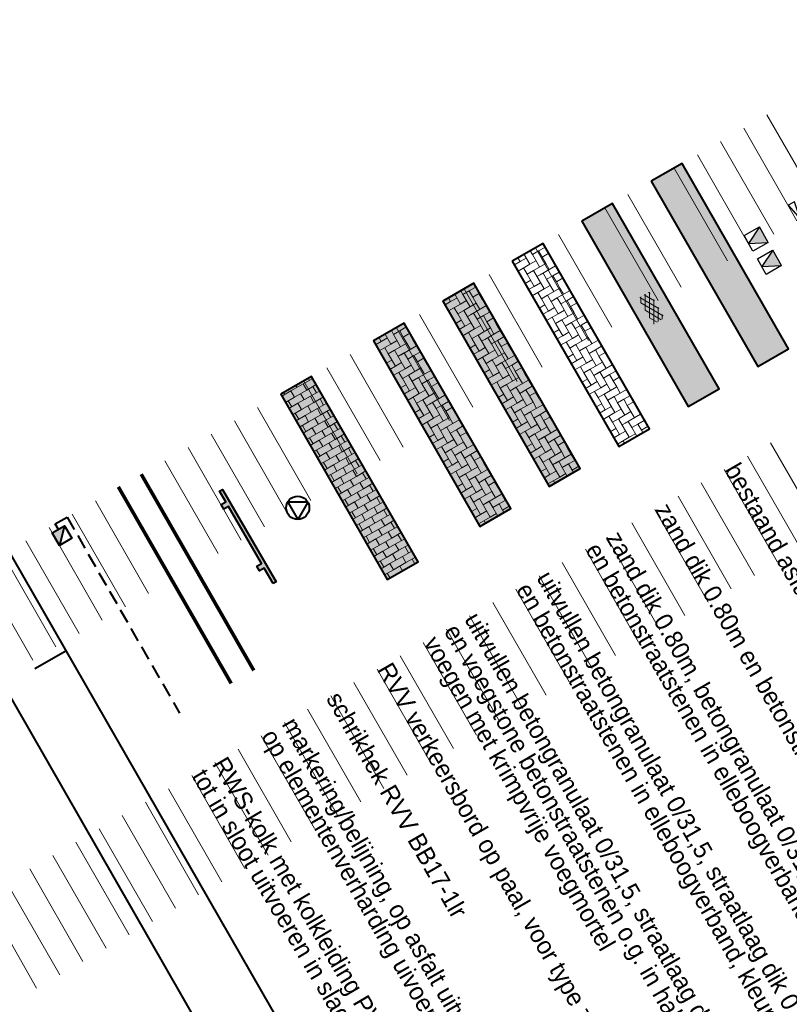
# Model space of a CAD drawing. Header units: metres. Extents: x 148742 to 148951, y 485553 to 485794.
# Tile 15 of 53: x 148764 to 148786, y 485690 to 485717. Entities that reach past the tile are written whole.
import ezdxf

# ---------------------------------------------------------------- set-up
doc = ezdxf.new("R2010")
doc.units = ezdxf.units.M
doc.header["$MEASUREMENT"] = 0
doc.linetypes.add('0.30-2.70 (0.10)', pattern=[3, 0.3, -2.7])
doc.linetypes.add('125', pattern=[0.6, 0.4, -0.2])
doc.layers.add('004 Fietspad', color=11, linetype='Continuous', lineweight=0, transparency=0.7)
for name, color, linetype, lineweight in [('BWR-alg-details verklaring', 7, 'Continuous', 30), ('BWR-alg-topografie', 7, 'Continuous', 13), ('BWR-nieuw-band-verloop eindband', 230, 'Continuous', 30), ('BWR-nieuw-belijning-030-270 streep dik 100', 51, '0.30-2.70 (0.10)', 0), ('BWR-nieuw-raster-asfaltweg 60%', 253, 'Continuous', 30), ('BWR-nieuw-raster-cel verharding_GV', 7, 'Continuous', 40), ('BWR-nieuw-riool-kolken', 7, 'Continuous', 40), ('BWR-nieuw-riool-kolkleiding pvc ø 125', 151, '125', 40), ('BWR-nieuw-straatmeubilair', 7, 'Continuous', 40), ('N-WE-VW-MARKERING_LANGS_STREEP_DOORGETROKKEN_010-G', 7, 'Continuous', 13), ('WVB-alg-onderhoek', 7, 'Continuous', 30), ('WVB-pen-dik 025', 1, 'Continuous', 30), ('WVB-pen-dik 035', 1, 'Continuous', 40), ('WVB-raster-20%', 254, 'Continuous', 30), ('WVB-raster-80%', 252, 'Continuous', 30)]:
    doc.layers.add(name, color=color, linetype=linetype, lineweight=lineweight)
doc.layers.add('BWR-alg-raster boundary', color=151, linetype='Continuous', lineweight=13, plot=False)
doc.styles.add('Style-WORKING', font='WORKING.shx')

# ---------------------------------------------------------------- blocks, each defined once
blk = doc.blocks.new('ASFALT')
at = {"layer": 'BWR-alg-topografie'}
for p, q in [((0.537, 0.737), (-0.001, 0.426)), ((1.137, 0.736), (0, 0.079)), ((1.483, -0.166), (0, 0.693)), ((1.737, 0.736), (0.177, -0.165)), ((2.083, -0.164), (0.524, 0.736)), ((2.111, 0.166), (1.124, 0.736)), ((2.112, 0.513), (1.725, 0.736)), ((0.884, -0.164), (0, 0.346)), ((0.284, -0.164), (0, 0)), ((2.113, 0.607), (0.778, -0.165)), ((2.112, 0.259), (1.377, -0.163)), ((2.113, -0.086), (1.978, -0.163))]:
    blk.add_line(p, q, dxfattribs=at)
blk = doc.blocks.new('EINDB')
at = {"layer": 'BWR-nieuw-band-verloop eindband'}
for p, q in [((0, 0.197), (1, -0.003)), ((1, 0.197), (0, -0.003)), ((0, -0.003), (0, 0.197)), ((1, -0.003), (1, 0.197))]:
    blk.add_line(p, q, dxfattribs=at)
blk = doc.blocks.new('RVVBOR')
at = {"layer": 'BWR-nieuw-straatmeubilair'}
for p, q in [((0, 0.325), (-0.281, -0.163)), ((0, 0.325), (0.282, -0.163)), ((-0.281, -0.163), (0.282, -0.163))]:
    blk.add_line(p, q, dxfattribs=at)
blk.add_circle((0, 0), 0.325, dxfattribs=at)
blk = doc.blocks.new('SCHRIK')
at = {"layer": 'BWR-nieuw-straatmeubilair'}
blk.add_hatch(color=256, dxfattribs=at).paths.add_polyline_path([(0, 0.1), (0.5, 0.1), (0.5, 0.25), (0.65, 0.25), (0.65, 0.1), (2.5, 0.1), (2.5, 0.25), (2.65, 0.25), (2.65, 0.1), (3, 0.1), (3, 0), (0, 0)])
for p, q in [((0.5, 0.227), (0.523, 0.25)), ((2.5, 0.247), (2.503, 0.25))]:
    blk.add_line(p, q, dxfattribs=at)
at = {"layer": 'BWR-nieuw-straatmeubilair', "flags": 128}
blk.add_lwpolyline([(0, 0.1), (0.5, 0.1), (0.5, 0.25), (0.65, 0.25), (0.65, 0.1), (2.5, 0.1), (2.5, 0.25), (2.65, 0.25), (2.65, 0.1), (3, 0.1), (3, 0), (0, 0)], close=True, dxfattribs=at)
blk = doc.blocks.new('RWSKOL')
at = {"layer": 'BWR-nieuw-riool-kolken', "flags": 128}
for points in [[(0, 0), (0.4, 0.4), (0.4, 0)], [(0.4, 0), (0, 0), (0, 0.4), (0.4, 0.4)]]:
    blk.add_lwpolyline(points, close=True, dxfattribs=at)
at = {"layer": 'BWR-nieuw-riool-kolken', "extrusion": (0, 0, -1)}
blk.add_solid([(0, 0), (-0.4, 0.4), (-0.4, 0)], dxfattribs=at)

msp = doc.modelspace()

# ---------------------------------------------------------------- hatches: boundary and pattern name
at = {"layer": 'WVB-pen-dik 025'}
for points in [[(148784.819, 485711.08), (148784.819, 485711.08), (148784.819, 485711.081), (148785.123, 485711.545), (148785.371, 485711.11)], [(148785.191, 485710.432), (148785.496, 485710.894), (148785.746, 485710.46)]]:
    msp.add_hatch(color=256, dxfattribs=at).paths.add_polyline_path(points)

# ---------------------------------------------------------------- linework, layer by layer
at = {"layer": '004 Fietspad', "lineweight": 0, "flags": 128}
msp.add_lwpolyline([(148772.549, 485707.347), (148775.538, 485702.144), (148774.672, 485701.647), (148771.683, 485706.849)], close=True, dxfattribs=at)
at = {"layer": '004 Fietspad', "lineweight": 0, "extrusion": (0, 0, -1)}
msp.add_solid([(-148772.549, 485707.347), (-148775.538, 485702.144), (-148771.683, 485706.849), (-148774.672, 485701.647)], dxfattribs=at)
at = {"layer": 'BWR-alg-raster boundary'}
for p, q in [((148786.828, 485712.09), (148785.334, 485714.692)), ((148786.178, 485711.717), (148784.684, 485714.318)), ((148785.528, 485711.343), (148784.033, 485713.944)), ((148784.877, 485710.97), (148783.383, 485713.571)), ((148784.227, 485710.596), (148782.733, 485713.197)), ((148783.577, 485710.222), (148782.082, 485712.824)), ((148782.926, 485709.849), (148781.432, 485712.45)), ((148782.276, 485709.475), (148780.782, 485712.076)), ((148781.626, 485709.102), (148780.131, 485711.703)), ((148780.976, 485708.728), (148779.481, 485711.329)), ((148780.325, 485708.354), (148778.831, 485710.956)), ((148779.675, 485707.981), (148778.18, 485710.582)), ((148779.025, 485707.607), (148777.53, 485710.208)), ((148778.322, 485707.204), (148776.828, 485709.805)), ((148777.724, 485706.86), (148776.229, 485709.461)), ((148777.074, 485706.486), (148775.579, 485709.087)), ((148776.423, 485706.113), (148774.929, 485708.714)), ((148775.773, 485705.739), (148774.279, 485708.34)), ((148775.123, 485705.365), (148773.628, 485707.967)), ((148774.472, 485704.992), (148772.978, 485707.593)), ((148773.822, 485704.618), (148772.328, 485707.219)), ((148773.172, 485704.244), (148771.677, 485706.846)), ((148772.521, 485703.871), (148771.027, 485706.472)), ((148771.871, 485703.497), (148770.377, 485706.098)), ((148771.221, 485703.124), (148769.726, 485705.725)), ((148786.933, 485702.883), (148785.439, 485705.485)), ((148770.571, 485702.75), (148769.076, 485705.351)), ((148769.92, 485702.376), (148768.426, 485704.978)), ((148786.283, 485702.51), (148784.789, 485705.111)), ((148785.633, 485702.136), (148784.138, 485704.737)), ((148769.27, 485702.003), (148767.775, 485704.604)), ((148768.62, 485701.629), (148767.125, 485704.23)), ((148784.982, 485701.763), (148783.488, 485704.364)), ((148767.969, 485701.256), (148766.475, 485703.857)), ((148784.332, 485701.389), (148782.838, 485703.99)), ((148783.682, 485701.015), (148782.187, 485703.617)), ((148767.319, 485700.882), (148765.824, 485703.483)), ((148766.669, 485700.508), (148765.174, 485703.11)), ((148783.031, 485700.642), (148781.537, 485703.243)), ((148766.018, 485700.135), (148764.524, 485702.736)), ((148782.329, 485700.238), (148780.835, 485702.839)), ((148781.731, 485699.894), (148780.236, 485702.496)), ((148765.368, 485699.761), (148763.874, 485702.362)), ((148764.718, 485699.387), (148763.223, 485701.989)), ((148781.081, 485699.521), (148779.586, 485702.122)), ((148780.43, 485699.147), (148778.936, 485701.748)), ((148779.78, 485698.774), (148778.285, 485701.375)), ((148779.13, 485698.4), (148777.635, 485701.001)), ((148778.479, 485698.026), (148776.985, 485700.628)), ((148777.829, 485697.653), (148776.335, 485700.254)), ((148777.179, 485697.279), (148775.684, 485699.88)), ((148776.528, 485696.905), (148775.034, 485699.507)), ((148775.878, 485696.532), (148774.384, 485699.133)), ((148775.228, 485696.158), (148773.733, 485698.76)), ((148774.577, 485695.785), (148773.083, 485698.386)), ((148773.927, 485695.411), (148772.433, 485698.012)), ((148773.277, 485695.037), (148771.782, 485697.639)), ((148772.626, 485694.664), (148771.132, 485697.265)), ((148771.976, 485694.29), (148770.482, 485696.891)), ((148771.326, 485693.917), (148769.831, 485696.518)), ((148770.676, 485693.543), (148769.181, 485696.144)), ((148770.025, 485693.169), (148768.531, 485695.771)), ((148769.375, 485692.796), (148767.88, 485695.397)), ((148768.725, 485692.422), (148767.23, 485695.023)), ((148768.074, 485692.048), (148766.58, 485694.65)), ((148767.424, 485691.675), (148765.929, 485694.276)), ((148766.774, 485691.301), (148765.279, 485693.902)), ((148766.123, 485690.928), (148764.629, 485693.529)), ((148765.473, 485690.554), (148763.979, 485693.155)), ((148764.823, 485690.18), (148763.328, 485692.782))]:
    msp.add_line(p, q, dxfattribs=at)
at = {"layer": 'BWR-nieuw-belijning-030-270 streep dik 100', "color": 7, "linetype": '0.30-2.70 (0.10)', "const_width": 0.1, "flags": 128}
msp.add_lwpolyline([(148767.762, 485704.605), (148770.923, 485699.097)], dxfattribs=at)
at = {"layer": 'BWR-nieuw-raster-asfaltweg 60%', "linetype": 'Continuous', "lineweight": 0, "flags": 128}
msp.add_lwpolyline([(148783.992, 485707.002), (148781.002, 485712.204), (148780.135, 485711.705), (148783.125, 485706.503)], close=True, dxfattribs=at)
at = {"layer": 'BWR-nieuw-raster-asfaltweg 60%', "linetype": 'Continuous', "lineweight": 0, "extrusion": (0, 0, -1)}
msp.add_solid([(-148783.992, 485707.002), (-148781.002, 485712.204), (-148783.125, 485706.503), (-148780.135, 485711.705)], dxfattribs=at)
at = {"layer": 'BWR-nieuw-raster-cel verharding_GV', "lineweight": 0}
for p, q in [((148779.096, 485710.969), (148779.036, 485711.074)), ((148778.516, 485710.775), (148778.676, 485710.496)), ((148778.749, 485710.77), (148778.689, 485710.875)), ((148778.923, 485710.869), (148778.749, 485710.77)), ((148778.749, 485710.77), (148778.949, 485710.423)), ((148778.923, 485710.869), (148779.096, 485710.969)), ((148779.022, 485710.696), (148778.923, 485710.869)), ((148779.211, 485710.804), (148779.022, 485710.696)), ((148779.112, 485710.978), (148779.096, 485710.969)), ((148779.196, 485710.795), (148779.295, 485710.622)), ((148778.244, 485710.479), (148778.403, 485710.57)), ((148778.403, 485710.57), (148778.342, 485710.675)), ((148778.676, 485710.496), (148778.344, 485710.306)), ((148778.576, 485710.67), (148778.403, 485710.57)), ((148778.676, 485710.496), (148778.849, 485710.596)), ((148779.122, 485710.522), (148778.775, 485710.323)), ((148779.022, 485710.696), (148779.122, 485710.522)), ((148779.222, 485710.349), (148779.122, 485710.522)), ((148779.295, 485710.622), (148779.311, 485710.631)), ((148779.495, 485710.275), (148779.295, 485710.622)), ((148778.502, 485710.397), (148778.602, 485710.223)), ((148778.602, 485710.223), (148778.775, 485710.323)), ((148778.801, 485709.877), (148778.602, 485710.223)), ((148778.775, 485710.323), (148779.074, 485709.803)), ((148779.048, 485710.249), (148778.875, 485710.15)), ((148779.395, 485710.449), (148778.962, 485710.199)), ((148779.148, 485710.076), (148779.048, 485710.249)), ((148779.321, 485710.176), (148779.495, 485710.275)), ((148779.51, 485710.284), (148779.495, 485710.275)), ((148777.145, 485709.848), (148777.085, 485709.953)), ((148778.701, 485710.05), (148778.543, 485709.959)), ((148778.975, 485709.976), (148778.801, 485709.877)), ((148779.074, 485709.803), (148779.248, 485709.902)), ((148779.321, 485710.176), (148779.148, 485710.076)), ((148779.148, 485710.076), (148779.347, 485709.729)), ((148779.421, 485710.002), (148779.321, 485710.176)), ((148779.61, 485710.111), (148779.421, 485710.002)), ((148779.421, 485710.002), (148779.521, 485709.829)), ((148779.594, 485710.102), (148779.694, 485709.928)), ((148779.694, 485709.928), (148779.71, 485709.937)), ((148779.893, 485709.581), (148779.694, 485709.928)), ((148776.565, 485709.654), (148776.725, 485709.376)), ((148776.798, 485709.649), (148776.738, 485709.754)), ((148776.972, 485709.748), (148776.798, 485709.649)), ((148776.798, 485709.649), (148776.998, 485709.302)), ((148776.972, 485709.748), (148777.145, 485709.848)), ((148777.072, 485709.575), (148776.972, 485709.748)), ((148777.26, 485709.683), (148777.072, 485709.575)), ((148777.161, 485709.857), (148777.145, 485709.848)), ((148777.245, 485709.675), (148777.345, 485709.501)), ((148778.643, 485709.786), (148778.801, 485709.877)), ((148779.074, 485709.803), (148778.743, 485709.612)), ((148778.901, 485709.703), (148779, 485709.53)), ((148779, 485709.53), (148779.174, 485709.629)), ((148779.521, 485709.829), (148779.174, 485709.629)), ((148779.174, 485709.629), (148779.473, 485709.109)), ((148779.794, 485709.755), (148779.36, 485709.506)), ((148779.62, 485709.655), (148779.521, 485709.829)), ((148776.294, 485709.359), (148776.452, 485709.449)), ((148776.452, 485709.449), (148776.391, 485709.554)), ((148776.725, 485709.376), (148776.393, 485709.185)), ((148776.625, 485709.549), (148776.452, 485709.449)), ((148776.725, 485709.376), (148776.898, 485709.475)), ((148777.171, 485709.401), (148776.824, 485709.202)), ((148777.072, 485709.575), (148777.171, 485709.401)), ((148777.271, 485709.228), (148777.171, 485709.401)), ((148777.345, 485709.501), (148777.36, 485709.51)), ((148777.544, 485709.154), (148777.345, 485709.501)), ((148779.1, 485709.356), (148778.942, 485709.266)), ((148779.2, 485709.183), (148779, 485709.53)), ((148779.447, 485709.556), (148779.273, 485709.456)), ((148779.546, 485709.382), (148779.447, 485709.556)), ((148779.72, 485709.482), (148779.546, 485709.382)), ((148779.546, 485709.382), (148779.746, 485709.035)), ((148779.72, 485709.482), (148779.893, 485709.581)), ((148779.82, 485709.308), (148779.72, 485709.482)), ((148780.009, 485709.417), (148779.82, 485709.308)), ((148779.909, 485709.59), (148779.893, 485709.581)), ((148779.993, 485709.408), (148780.093, 485709.235)), ((148776.551, 485709.276), (148776.651, 485709.103)), ((148776.651, 485709.103), (148776.824, 485709.202)), ((148776.85, 485708.756), (148776.651, 485709.103)), ((148776.824, 485709.202), (148777.123, 485708.682)), ((148777.097, 485709.128), (148776.924, 485709.029)), ((148777.444, 485709.328), (148777.011, 485709.079)), ((148777.197, 485708.955), (148777.097, 485709.128)), ((148777.37, 485709.055), (148777.544, 485709.154)), ((148777.559, 485709.163), (148777.544, 485709.154)), ((148779.042, 485709.092), (148779.2, 485709.183)), ((148779.473, 485709.109), (148779.141, 485708.919)), ((148779.373, 485709.283), (148779.2, 485709.183)), ((148779.473, 485709.109), (148779.646, 485709.209)), ((148779.919, 485709.135), (148779.572, 485708.936)), ((148779.82, 485709.308), (148779.919, 485709.135)), ((148780.019, 485708.962), (148779.919, 485709.135)), ((148780.093, 485709.235), (148780.108, 485709.244)), ((148780.292, 485708.888), (148780.093, 485709.235)), ((148775.194, 485708.727), (148775.134, 485708.832)), ((148776.751, 485708.929), (148776.593, 485708.838)), ((148777.024, 485708.855), (148776.85, 485708.756)), ((148777.37, 485709.055), (148777.197, 485708.955)), ((148777.197, 485708.955), (148777.396, 485708.608)), ((148777.47, 485708.881), (148777.37, 485709.055)), ((148777.659, 485708.99), (148777.47, 485708.881)), ((148777.47, 485708.881), (148777.57, 485708.708)), ((148777.643, 485708.981), (148777.743, 485708.807)), ((148777.743, 485708.807), (148777.759, 485708.816)), ((148777.942, 485708.461), (148777.743, 485708.807)), ((148779.299, 485709.01), (148779.399, 485708.836)), ((148779.399, 485708.836), (148779.572, 485708.936)), ((148779.598, 485708.489), (148779.399, 485708.836)), ((148779.572, 485708.936), (148779.871, 485708.415)), ((148779.845, 485708.862), (148779.672, 485708.762)), ((148780.192, 485709.061), (148779.759, 485708.812)), ((148779.945, 485708.689), (148779.845, 485708.862)), ((148780.118, 485708.788), (148780.292, 485708.888)), ((148780.307, 485708.897), (148780.292, 485708.888)), ((148774.614, 485708.533), (148774.774, 485708.255)), ((148774.848, 485708.528), (148774.787, 485708.633)), ((148775.021, 485708.627), (148774.848, 485708.528)), ((148774.848, 485708.528), (148775.047, 485708.181)), ((148775.021, 485708.627), (148775.194, 485708.727)), ((148775.121, 485708.454), (148775.021, 485708.627)), ((148775.309, 485708.562), (148775.121, 485708.454)), ((148775.21, 485708.736), (148775.194, 485708.727)), ((148775.294, 485708.554), (148775.394, 485708.38)), ((148776.692, 485708.665), (148776.85, 485708.756)), ((148777.123, 485708.682), (148776.792, 485708.492)), ((148776.95, 485708.582), (148777.049, 485708.409)), ((148777.123, 485708.682), (148777.297, 485708.782)), ((148777.57, 485708.708), (148777.223, 485708.509)), ((148777.843, 485708.634), (148777.409, 485708.385)), ((148777.669, 485708.534), (148777.57, 485708.708)), ((148779.499, 485708.663), (148779.341, 485708.572)), ((148779.772, 485708.589), (148779.598, 485708.489)), ((148780.118, 485708.788), (148779.945, 485708.689)), ((148779.945, 485708.689), (148780.144, 485708.342)), ((148780.218, 485708.615), (148780.118, 485708.788)), ((148780.407, 485708.723), (148780.218, 485708.615)), ((148780.218, 485708.615), (148780.318, 485708.441)), ((148780.391, 485708.714), (148780.491, 485708.541)), ((148780.491, 485708.541), (148780.507, 485708.55)), ((148780.69, 485708.194), (148780.491, 485708.541)), ((148774.343, 485708.238), (148774.501, 485708.329)), ((148774.501, 485708.329), (148774.44, 485708.434)), ((148774.774, 485708.255), (148774.442, 485708.064)), ((148774.674, 485708.428), (148774.501, 485708.329)), ((148774.774, 485708.255), (148774.947, 485708.354)), ((148775.22, 485708.281), (148774.873, 485708.081)), ((148775.121, 485708.454), (148775.22, 485708.281)), ((148775.32, 485708.107), (148775.22, 485708.281)), ((148775.394, 485708.38), (148775.409, 485708.389)), ((148775.593, 485708.033), (148775.394, 485708.38)), ((148777.049, 485708.409), (148777.223, 485708.509)), ((148777.249, 485708.062), (148777.049, 485708.409)), ((148777.223, 485708.509), (148777.522, 485707.988)), ((148777.496, 485708.435), (148777.322, 485708.335)), ((148777.596, 485708.261), (148777.496, 485708.435)), ((148777.769, 485708.361), (148777.596, 485708.261)), ((148777.596, 485708.261), (148777.795, 485707.915)), ((148777.769, 485708.361), (148777.942, 485708.461)), ((148777.869, 485708.188), (148777.769, 485708.361)), ((148778.058, 485708.296), (148777.869, 485708.188)), ((148777.958, 485708.47), (148777.942, 485708.461)), ((148778.042, 485708.287), (148778.142, 485708.114)), ((148779.44, 485708.399), (148779.598, 485708.489)), ((148779.871, 485708.415), (148779.54, 485708.225)), ((148779.698, 485708.316), (148779.797, 485708.142)), ((148779.797, 485708.142), (148779.971, 485708.242)), ((148779.871, 485708.415), (148780.045, 485708.515)), ((148780.318, 485708.441), (148779.971, 485708.242)), ((148779.971, 485708.242), (148780.27, 485707.722)), ((148780.591, 485708.368), (148780.157, 485708.118)), ((148780.417, 485708.268), (148780.318, 485708.441)), ((148774.6, 485708.155), (148774.7, 485707.982)), ((148774.7, 485707.982), (148774.873, 485708.081)), ((148774.899, 485707.635), (148774.7, 485707.982)), ((148774.873, 485708.081), (148775.172, 485707.561)), ((148775.146, 485708.008), (148774.973, 485707.908)), ((148775.493, 485708.207), (148775.06, 485707.958)), ((148775.246, 485707.834), (148775.146, 485708.008)), ((148775.419, 485707.934), (148775.593, 485708.033)), ((148775.608, 485708.042), (148775.593, 485708.033)), ((148777.149, 485708.235), (148776.991, 485708.145)), ((148777.091, 485707.971), (148777.249, 485708.062)), ((148777.522, 485707.988), (148777.19, 485707.798)), ((148777.422, 485708.162), (148777.249, 485708.062)), ((148777.522, 485707.988), (148777.695, 485708.088)), ((148777.968, 485708.014), (148777.621, 485707.815)), ((148777.869, 485708.188), (148777.968, 485708.014)), ((148778.068, 485707.841), (148777.968, 485708.014)), ((148778.142, 485708.114), (148778.157, 485708.123)), ((148778.341, 485707.767), (148778.142, 485708.114)), ((148779.897, 485707.969), (148779.739, 485707.878)), ((148779.997, 485707.796), (148779.797, 485708.142)), ((148780.244, 485708.168), (148780.07, 485708.069)), ((148780.344, 485707.995), (148780.244, 485708.168)), ((148780.517, 485708.095), (148780.344, 485707.995)), ((148780.344, 485707.995), (148780.543, 485707.648)), ((148780.517, 485708.095), (148780.69, 485708.194)), ((148780.617, 485707.921), (148780.517, 485708.095)), ((148780.806, 485708.03), (148780.617, 485707.921)), ((148780.706, 485708.203), (148780.69, 485708.194)), ((148780.79, 485708.021), (148780.89, 485707.847)), ((148774.8, 485707.808), (148774.642, 485707.718)), ((148775.073, 485707.735), (148774.899, 485707.635)), ((148775.419, 485707.934), (148775.246, 485707.834)), ((148775.246, 485707.834), (148775.445, 485707.487)), ((148775.519, 485707.76), (148775.419, 485707.934)), ((148775.708, 485707.869), (148775.519, 485707.76)), ((148775.519, 485707.76), (148775.619, 485707.587)), ((148775.693, 485707.86), (148775.792, 485707.687)), ((148775.792, 485707.687), (148775.808, 485707.695)), ((148777.348, 485707.889), (148777.448, 485707.715)), ((148777.448, 485707.715), (148777.621, 485707.815)), ((148777.647, 485707.368), (148777.448, 485707.715)), ((148777.621, 485707.815), (148777.92, 485707.295)), ((148777.894, 485707.741), (148777.721, 485707.641)), ((148778.241, 485707.94), (148777.808, 485707.691)), ((148777.994, 485707.568), (148777.894, 485707.741)), ((148778.167, 485707.667), (148778.341, 485707.767)), ((148778.357, 485707.776), (148778.341, 485707.767)), ((148779.839, 485707.705), (148779.997, 485707.796)), ((148780.27, 485707.722), (148779.939, 485707.532)), ((148780.17, 485707.895), (148779.997, 485707.796)), ((148780.27, 485707.722), (148780.443, 485707.821)), ((148780.716, 485707.748), (148780.369, 485707.548)), ((148780.617, 485707.921), (148780.716, 485707.748)), ((148780.816, 485707.574), (148780.716, 485707.748)), ((148780.89, 485707.847), (148780.905, 485707.856)), ((148781.089, 485707.5), (148780.89, 485707.847)), ((148774.741, 485707.544), (148774.899, 485707.635)), ((148775.172, 485707.561), (148774.841, 485707.371)), ((148774.999, 485707.461), (148775.098, 485707.288)), ((148775.172, 485707.561), (148775.346, 485707.661)), ((148775.619, 485707.587), (148775.272, 485707.388)), ((148775.892, 485707.513), (148775.458, 485707.264)), ((148775.718, 485707.414), (148775.619, 485707.587)), ((148775.991, 485707.34), (148775.792, 485707.687)), ((148777.548, 485707.542), (148777.39, 485707.451)), ((148777.821, 485707.468), (148777.647, 485707.368)), ((148778.167, 485707.667), (148777.994, 485707.568)), ((148777.994, 485707.568), (148778.193, 485707.221)), ((148778.267, 485707.494), (148778.167, 485707.667)), ((148778.456, 485707.603), (148778.267, 485707.494)), ((148778.267, 485707.494), (148778.367, 485707.32)), ((148778.441, 485707.594), (148778.54, 485707.42)), ((148778.54, 485707.42), (148778.556, 485707.429)), ((148778.739, 485707.073), (148778.54, 485707.42)), ((148780.096, 485707.622), (148780.196, 485707.449)), ((148780.196, 485707.449), (148780.369, 485707.548)), ((148780.395, 485707.102), (148780.196, 485707.449)), ((148780.369, 485707.548), (148780.668, 485707.028)), ((148780.642, 485707.475), (148780.469, 485707.375)), ((148780.989, 485707.674), (148780.556, 485707.425)), ((148780.742, 485707.301), (148780.642, 485707.475)), ((148780.915, 485707.401), (148781.089, 485707.5)), ((148781.105, 485707.51), (148781.089, 485707.5)), ((148771.965, 485706.94), (148772.313, 485707.139)), ((148772.313, 485707.139), (148772.579, 485707.292)), ((148772.313, 485707.139), (148772.413, 485706.966)), ((148772.455, 485707.293), (148772.487, 485707.238)), ((148775.098, 485707.288), (148775.272, 485707.388)), ((148775.298, 485706.941), (148775.098, 485707.288)), ((148775.272, 485707.388), (148775.571, 485706.867)), ((148775.545, 485707.314), (148775.372, 485707.214)), ((148775.645, 485707.14), (148775.545, 485707.314)), ((148775.818, 485707.24), (148775.645, 485707.14)), ((148775.645, 485707.14), (148775.844, 485706.794)), ((148775.818, 485707.24), (148775.991, 485707.34)), ((148775.918, 485707.067), (148775.818, 485707.24)), ((148776.107, 485707.175), (148775.918, 485707.067)), ((148776.007, 485707.349), (148775.991, 485707.34)), ((148776.091, 485707.166), (148776.191, 485706.993)), ((148777.489, 485707.278), (148777.647, 485707.368)), ((148777.92, 485707.295), (148777.589, 485707.104)), ((148777.747, 485707.195), (148777.846, 485707.022)), ((148777.92, 485707.295), (148778.094, 485707.394)), ((148778.367, 485707.32), (148778.02, 485707.121)), ((148778.64, 485707.247), (148778.206, 485706.998)), ((148778.466, 485707.147), (148778.367, 485707.32)), ((148780.296, 485707.275), (148780.138, 485707.185)), ((148780.569, 485707.202), (148780.395, 485707.102)), ((148780.915, 485707.401), (148780.742, 485707.301)), ((148780.742, 485707.301), (148780.941, 485706.954)), ((148781.015, 485707.227), (148780.915, 485707.401)), ((148781.204, 485707.336), (148781.015, 485707.227)), ((148781.015, 485707.227), (148781.115, 485707.054)), ((148781.189, 485707.327), (148781.288, 485707.154)), ((148781.288, 485707.154), (148781.304, 485707.163)), ((148781.487, 485706.807), (148781.288, 485707.154)), ((148771.712, 485706.794), (148771.965, 485706.94)), ((148771.76, 485706.894), (148771.792, 485706.839)), ((148771.965, 485706.94), (148772.065, 485706.766)), ((148772.065, 485706.766), (148772.413, 485706.966)), ((148772.108, 485707.093), (148772.139, 485707.038)), ((148772.238, 485706.866), (148772.338, 485706.692)), ((148772.413, 485706.966), (148772.679, 485707.119)), ((148772.512, 485706.793), (148772.778, 485706.946)), ((148772.586, 485707.066), (148772.686, 485706.892)), ((148775.198, 485707.115), (148775.04, 485707.024)), ((148775.14, 485706.851), (148775.298, 485706.941)), ((148775.571, 485706.867), (148775.24, 485706.677)), ((148775.471, 485707.041), (148775.298, 485706.941)), ((148775.571, 485706.867), (148775.744, 485706.967)), ((148776.017, 485706.893), (148775.67, 485706.694)), ((148775.918, 485707.067), (148776.017, 485706.893)), ((148776.117, 485706.72), (148776.017, 485706.893)), ((148776.191, 485706.993), (148776.206, 485707.002)), ((148776.39, 485706.646), (148776.191, 485706.993)), ((148777.846, 485707.022), (148778.02, 485707.121)), ((148778.046, 485706.675), (148777.846, 485707.022)), ((148778.02, 485707.121), (148778.319, 485706.601)), ((148778.293, 485707.047), (148778.12, 485706.948)), ((148778.393, 485706.874), (148778.293, 485707.047)), ((148778.566, 485706.974), (148778.393, 485706.874)), ((148778.393, 485706.874), (148778.592, 485706.527)), ((148778.566, 485706.974), (148778.739, 485707.073)), ((148778.666, 485706.8), (148778.566, 485706.974)), ((148778.855, 485706.909), (148778.666, 485706.8)), ((148778.755, 485707.082), (148778.739, 485707.073)), ((148778.839, 485706.9), (148778.939, 485706.726)), ((148780.238, 485707.011), (148780.395, 485707.102)), ((148780.668, 485707.028), (148780.337, 485706.838)), ((148780.495, 485706.929), (148780.594, 485706.755)), ((148780.668, 485707.028), (148780.842, 485707.128)), ((148781.115, 485707.054), (148780.768, 485706.855)), ((148781.388, 485706.98), (148780.954, 485706.731)), ((148781.214, 485706.881), (148781.115, 485707.054)), ((148771.812, 485706.621), (148772.065, 485706.766)), ((148771.891, 485706.666), (148771.99, 485706.493)), ((148771.911, 485706.448), (148772.164, 485706.594)), ((148772.164, 485706.594), (148772.512, 485706.793)), ((148772.164, 485706.594), (148772.264, 485706.42)), ((148772.264, 485706.42), (148772.611, 485706.62)), ((148772.512, 485706.793), (148772.611, 485706.62)), ((148772.611, 485706.62), (148772.878, 485706.773)), ((148772.711, 485706.448), (148772.977, 485706.6)), ((148772.785, 485706.72), (148772.885, 485706.546)), ((148775.397, 485706.768), (148775.497, 485706.594)), ((148775.497, 485706.594), (148775.67, 485706.694)), ((148775.696, 485706.248), (148775.497, 485706.594)), ((148775.67, 485706.694), (148775.969, 485706.174)), ((148775.943, 485706.62), (148775.77, 485706.521)), ((148776.29, 485706.819), (148775.857, 485706.57)), ((148776.043, 485706.447), (148775.943, 485706.62)), ((148776.217, 485706.546), (148776.39, 485706.646)), ((148776.406, 485706.655), (148776.39, 485706.646)), ((148777.946, 485706.848), (148777.788, 485706.758)), ((148777.888, 485706.584), (148778.046, 485706.675)), ((148778.319, 485706.601), (148777.988, 485706.411)), ((148778.219, 485706.774), (148778.046, 485706.675)), ((148778.319, 485706.601), (148778.492, 485706.701)), ((148778.765, 485706.627), (148778.418, 485706.428)), ((148778.666, 485706.8), (148778.765, 485706.627)), ((148778.865, 485706.453), (148778.765, 485706.627)), ((148778.939, 485706.726), (148778.955, 485706.736)), ((148779.138, 485706.38), (148778.939, 485706.726)), ((148780.594, 485706.755), (148780.768, 485706.855)), ((148780.794, 485706.408), (148780.594, 485706.755)), ((148780.768, 485706.855), (148781.067, 485706.334)), ((148781.041, 485706.781), (148780.868, 485706.681)), ((148781.141, 485706.608), (148781.041, 485706.781)), ((148781.314, 485706.707), (148781.141, 485706.608)), ((148781.141, 485706.608), (148781.34, 485706.261)), ((148781.314, 485706.707), (148781.487, 485706.807)), ((148781.414, 485706.534), (148781.314, 485706.707)), ((148781.603, 485706.643), (148781.414, 485706.534)), ((148781.503, 485706.816), (148781.487, 485706.807)), ((148781.587, 485706.633), (148781.687, 485706.46)), ((148772.011, 485706.275), (148772.264, 485706.42)), ((148772.089, 485706.32), (148772.189, 485706.147)), ((148772.363, 485706.248), (148772.711, 485706.448)), ((148772.437, 485706.52), (148772.537, 485706.347)), ((148772.711, 485706.448), (148772.81, 485706.274)), ((148772.81, 485706.274), (148773.076, 485706.427)), ((148772.984, 485706.374), (148773.083, 485706.2)), ((148775.597, 485706.421), (148775.439, 485706.33)), ((148775.87, 485706.347), (148775.696, 485706.248)), ((148776.217, 485706.546), (148776.043, 485706.447)), ((148776.043, 485706.447), (148776.242, 485706.1)), ((148776.316, 485706.373), (148776.217, 485706.546)), ((148776.505, 485706.482), (148776.316, 485706.373)), ((148776.316, 485706.373), (148776.416, 485706.2)), ((148776.49, 485706.473), (148776.589, 485706.299)), ((148776.589, 485706.299), (148776.605, 485706.308)), ((148778.145, 485706.501), (148778.245, 485706.328)), ((148778.245, 485706.328), (148778.418, 485706.428)), ((148778.444, 485705.981), (148778.245, 485706.328)), ((148778.418, 485706.428), (148778.717, 485705.907)), ((148778.691, 485706.354), (148778.518, 485706.254)), ((148779.038, 485706.553), (148778.605, 485706.304)), ((148778.791, 485706.18), (148778.691, 485706.354)), ((148778.965, 485706.28), (148779.138, 485706.38)), ((148779.154, 485706.389), (148779.138, 485706.38)), ((148780.694, 485706.582), (148780.537, 485706.491)), ((148780.636, 485706.318), (148780.794, 485706.408)), ((148781.067, 485706.334), (148780.736, 485706.144)), ((148780.967, 485706.508), (148780.794, 485706.408)), ((148781.067, 485706.334), (148781.24, 485706.434)), ((148781.513, 485706.36), (148781.166, 485706.161)), ((148781.414, 485706.534), (148781.513, 485706.36)), ((148781.613, 485706.187), (148781.513, 485706.36)), ((148781.687, 485706.46), (148781.703, 485706.469)), ((148781.886, 485706.113), (148781.687, 485706.46)), ((148772.11, 485706.102), (148772.363, 485706.248)), ((148772.209, 485705.929), (148772.463, 485706.074)), ((148772.363, 485706.248), (148772.463, 485706.074)), ((148772.463, 485706.074), (148772.81, 485706.274)), ((148772.562, 485705.902), (148772.909, 485706.102)), ((148772.636, 485706.174), (148772.736, 485706.001)), ((148772.909, 485706.102), (148773.176, 485706.255)), ((148772.909, 485706.102), (148773.009, 485705.928)), ((148773.009, 485705.928), (148773.275, 485706.081)), ((148775.539, 485706.157), (148775.696, 485706.248)), ((148775.969, 485706.174), (148775.638, 485705.984)), ((148775.796, 485706.074), (148775.896, 485705.901)), ((148775.969, 485706.174), (148776.143, 485706.273)), ((148776.416, 485706.2), (148776.069, 485706)), ((148776.689, 485706.126), (148776.255, 485705.877)), ((148776.515, 485706.026), (148776.416, 485706.2)), ((148776.788, 485705.952), (148776.589, 485706.299)), ((148778.345, 485706.154), (148778.187, 485706.064)), ((148778.618, 485706.081), (148778.444, 485705.981)), ((148778.965, 485706.28), (148778.791, 485706.18)), ((148778.791, 485706.18), (148778.99, 485705.834)), ((148779.064, 485706.107), (148778.965, 485706.28)), ((148779.254, 485706.215), (148779.064, 485706.107)), ((148779.064, 485706.107), (148779.164, 485705.933)), ((148779.238, 485706.206), (148779.337, 485706.033)), ((148779.337, 485706.033), (148779.353, 485706.042)), ((148779.536, 485705.686), (148779.337, 485706.033)), ((148780.893, 485706.235), (148780.993, 485706.061)), ((148780.993, 485706.061), (148781.166, 485706.161)), ((148781.192, 485705.715), (148780.993, 485706.061)), ((148781.166, 485706.161), (148781.465, 485705.641)), ((148781.439, 485706.087), (148781.266, 485705.988)), ((148781.786, 485706.287), (148781.353, 485706.037)), ((148781.539, 485705.914), (148781.439, 485706.087)), ((148781.713, 485706.013), (148781.886, 485706.113)), ((148781.902, 485706.122), (148781.886, 485706.113)), ((148772.288, 485705.974), (148772.388, 485705.801)), ((148772.309, 485705.756), (148772.562, 485705.902)), ((148772.562, 485705.902), (148772.661, 485705.728)), ((148772.661, 485705.728), (148773.009, 485705.928)), ((148772.76, 485705.556), (148773.108, 485705.756)), ((148772.835, 485705.828), (148772.934, 485705.655)), ((148773.108, 485705.756), (148773.374, 485705.909)), ((148773.108, 485705.756), (148773.208, 485705.582)), ((148773.182, 485706.028), (148773.282, 485705.854)), ((148775.896, 485705.901), (148776.069, 485706)), ((148776.095, 485705.554), (148775.896, 485705.901)), ((148776.069, 485706), (148776.368, 485705.48)), ((148776.342, 485705.927), (148776.169, 485705.827)), ((148776.442, 485705.753), (148776.342, 485705.927)), ((148776.615, 485705.853), (148776.442, 485705.753)), ((148776.615, 485705.853), (148776.788, 485705.952)), ((148776.715, 485705.679), (148776.615, 485705.853)), ((148776.904, 485705.788), (148776.715, 485705.679)), ((148776.804, 485705.961), (148776.788, 485705.952)), ((148776.888, 485705.779), (148776.988, 485705.606)), ((148778.287, 485705.891), (148778.444, 485705.981)), ((148778.717, 485705.907), (148778.386, 485705.717)), ((148778.544, 485705.808), (148778.644, 485705.634)), ((148778.717, 485705.907), (148778.891, 485706.007)), ((148779.164, 485705.933), (148778.817, 485705.734)), ((148779.437, 485705.859), (148779.003, 485705.61)), ((148779.263, 485705.76), (148779.164, 485705.933)), ((148781.093, 485705.888), (148780.935, 485705.798)), ((148781.366, 485705.814), (148781.192, 485705.715)), ((148781.713, 485706.013), (148781.539, 485705.914)), ((148781.539, 485705.914), (148781.678, 485705.672)), ((148781.812, 485705.84), (148781.713, 485706.013)), ((148782.002, 485705.949), (148781.812, 485705.84)), ((148781.812, 485705.84), (148781.851, 485705.772)), ((148781.986, 485705.94), (148782.025, 485705.871)), ((148772.408, 485705.583), (148772.661, 485705.728)), ((148772.487, 485705.628), (148772.587, 485705.455)), ((148772.507, 485705.41), (148772.76, 485705.556)), ((148772.76, 485705.556), (148772.86, 485705.382)), ((148772.86, 485705.382), (148773.208, 485705.582)), ((148773.033, 485705.482), (148773.133, 485705.309)), ((148773.208, 485705.582), (148773.474, 485705.735)), ((148773.307, 485705.41), (148773.573, 485705.563)), ((148773.381, 485705.682), (148773.481, 485705.508)), ((148775.995, 485705.727), (148775.838, 485705.637)), ((148775.937, 485705.463), (148776.095, 485705.554)), ((148776.368, 485705.48), (148776.037, 485705.29)), ((148776.268, 485705.654), (148776.095, 485705.554)), ((148776.368, 485705.48), (148776.541, 485705.58)), ((148776.442, 485705.753), (148776.641, 485705.406)), ((148776.814, 485705.506), (148776.467, 485705.307)), ((148776.715, 485705.679), (148776.814, 485705.506)), ((148776.914, 485705.333), (148776.814, 485705.506)), ((148776.988, 485705.606), (148777.004, 485705.615)), ((148777.187, 485705.259), (148776.988, 485705.606)), ((148778.644, 485705.634), (148778.817, 485705.734)), ((148778.843, 485705.287), (148778.644, 485705.634)), ((148778.817, 485705.734), (148779.116, 485705.214)), ((148779.09, 485705.66), (148778.917, 485705.56)), ((148779.19, 485705.487), (148779.09, 485705.66)), ((148779.363, 485705.586), (148779.19, 485705.487)), ((148779.19, 485705.487), (148779.389, 485705.14)), ((148779.363, 485705.586), (148779.536, 485705.686)), ((148779.463, 485705.413), (148779.363, 485705.586)), ((148779.652, 485705.522), (148779.463, 485705.413)), ((148779.552, 485705.695), (148779.536, 485705.686)), ((148779.636, 485705.513), (148779.736, 485705.339)), ((148781.035, 485705.624), (148781.192, 485705.715)), ((148781.465, 485705.641), (148781.135, 485705.451)), ((148781.292, 485705.541), (148781.331, 485705.473)), ((148781.465, 485705.641), (148781.639, 485705.74)), ((148772.607, 485705.237), (148772.86, 485705.382)), ((148772.686, 485705.282), (148772.785, 485705.109)), ((148772.706, 485705.064), (148772.959, 485705.21)), ((148772.959, 485705.21), (148773.307, 485705.41)), ((148772.959, 485705.21), (148773.059, 485705.036)), ((148773.059, 485705.036), (148773.407, 485705.236)), ((148773.307, 485705.41), (148773.407, 485705.236)), ((148773.407, 485705.236), (148773.673, 485705.389)), ((148773.506, 485705.064), (148773.772, 485705.217)), ((148773.58, 485705.336), (148773.68, 485705.162)), ((148776.194, 485705.38), (148776.294, 485705.207)), ((148776.294, 485705.207), (148776.467, 485705.307)), ((148776.493, 485704.86), (148776.294, 485705.207)), ((148776.467, 485705.307), (148776.766, 485704.786)), ((148776.741, 485705.233), (148776.567, 485705.133)), ((148777.087, 485705.432), (148776.654, 485705.183)), ((148776.84, 485705.059), (148776.741, 485705.233)), ((148777.014, 485705.159), (148777.187, 485705.259)), ((148777.203, 485705.268), (148777.187, 485705.259)), ((148778.743, 485705.461), (148778.586, 485705.37)), ((148778.685, 485705.197), (148778.843, 485705.287)), ((148779.116, 485705.214), (148778.785, 485705.024)), ((148779.016, 485705.387), (148778.843, 485705.287)), ((148779.116, 485705.214), (148779.289, 485705.313)), ((148779.562, 485705.239), (148779.215, 485705.04)), ((148779.463, 485705.413), (148779.562, 485705.239)), ((148779.662, 485705.066), (148779.562, 485705.239)), ((148779.736, 485705.339), (148779.752, 485705.348)), ((148779.935, 485704.992), (148779.736, 485705.339)), ((148772.806, 485704.891), (148773.059, 485705.036)), ((148772.885, 485704.936), (148772.984, 485704.763)), ((148773.158, 485704.864), (148773.506, 485705.064)), ((148773.232, 485705.136), (148773.332, 485704.963)), ((148773.506, 485705.064), (148773.605, 485704.89)), ((148773.605, 485704.89), (148773.872, 485705.043)), ((148773.779, 485704.99), (148773.878, 485704.816)), ((148776.394, 485705.034), (148776.236, 485704.943)), ((148776.667, 485704.96), (148776.493, 485704.86)), ((148777.014, 485705.159), (148776.84, 485705.059)), ((148776.84, 485705.059), (148777.039, 485704.713)), ((148777.113, 485704.986), (148777.014, 485705.159)), ((148777.303, 485705.094), (148777.113, 485704.986)), ((148777.113, 485704.986), (148777.213, 485704.812)), ((148777.287, 485705.085), (148777.386, 485704.912)), ((148778.942, 485705.114), (148779.042, 485704.941)), ((148779.042, 485704.941), (148779.215, 485705.04)), ((148779.241, 485704.594), (148779.042, 485704.941)), ((148779.215, 485705.04), (148779.514, 485704.52)), ((148779.489, 485704.966), (148779.315, 485704.867)), ((148779.835, 485705.166), (148779.402, 485704.917)), ((148779.588, 485704.793), (148779.489, 485704.966)), ((148779.762, 485704.893), (148779.935, 485704.992)), ((148779.951, 485705.002), (148779.935, 485704.992)), ((148772.905, 485704.719), (148773.158, 485704.864)), ((148773.005, 485704.545), (148773.258, 485704.69)), ((148773.158, 485704.864), (148773.258, 485704.69)), ((148773.258, 485704.69), (148773.605, 485704.89)), ((148773.357, 485704.518), (148773.704, 485704.718)), ((148773.431, 485704.79), (148773.531, 485704.617)), ((148773.704, 485704.718), (148773.971, 485704.871)), ((148773.704, 485704.718), (148773.804, 485704.544)), ((148773.804, 485704.544), (148774.071, 485704.697)), ((148776.336, 485704.77), (148776.493, 485704.86)), ((148776.766, 485704.786), (148776.435, 485704.596)), ((148776.593, 485704.687), (148776.693, 485704.513)), ((148776.766, 485704.786), (148776.94, 485704.886)), ((148777.213, 485704.812), (148776.866, 485704.613)), ((148777.486, 485704.738), (148777.052, 485704.489)), ((148777.312, 485704.639), (148777.213, 485704.812)), ((148777.386, 485704.912), (148777.402, 485704.921)), ((148777.586, 485704.565), (148777.386, 485704.912)), ((148779.142, 485704.767), (148778.984, 485704.677)), ((148779.415, 485704.693), (148779.241, 485704.594)), ((148779.762, 485704.893), (148779.588, 485704.793)), ((148779.588, 485704.793), (148779.727, 485704.551)), ((148779.861, 485704.719), (148779.762, 485704.893)), ((148780.051, 485704.828), (148779.861, 485704.719)), ((148779.861, 485704.719), (148779.9, 485704.651)), ((148780.035, 485704.819), (148780.074, 485704.751)), ((148773.083, 485704.59), (148773.183, 485704.417)), ((148773.104, 485704.373), (148773.357, 485704.518)), ((148773.357, 485704.518), (148773.456, 485704.345)), ((148773.456, 485704.345), (148773.804, 485704.544)), ((148773.63, 485704.444), (148773.729, 485704.271)), ((148773.903, 485704.372), (148774.17, 485704.525)), ((148773.977, 485704.644), (148774.077, 485704.47)), ((148776.693, 485704.513), (148776.866, 485704.613)), ((148776.892, 485704.167), (148776.693, 485704.513)), ((148776.866, 485704.613), (148777.165, 485704.093)), ((148777.139, 485704.539), (148776.966, 485704.44)), ((148777.239, 485704.366), (148777.139, 485704.539)), ((148777.412, 485704.465), (148777.239, 485704.366)), ((148777.412, 485704.465), (148777.586, 485704.565)), ((148777.512, 485704.292), (148777.412, 485704.465)), ((148777.701, 485704.401), (148777.512, 485704.292)), ((148777.602, 485704.574), (148777.586, 485704.565)), ((148777.685, 485704.392), (148777.785, 485704.218)), ((148779.084, 485704.503), (148779.241, 485704.594)), ((148779.514, 485704.52), (148779.184, 485704.33)), ((148779.341, 485704.42), (148779.38, 485704.352)), ((148779.514, 485704.52), (148779.688, 485704.62)), ((148773.204, 485704.199), (148773.456, 485704.345)), ((148773.282, 485704.244), (148773.382, 485704.071)), ((148773.303, 485704.027), (148773.556, 485704.172)), ((148773.556, 485704.172), (148773.903, 485704.372)), ((148773.556, 485704.172), (148773.655, 485703.999)), ((148773.655, 485703.999), (148774.003, 485704.198)), ((148773.829, 485704.098), (148773.928, 485703.925)), ((148773.903, 485704.372), (148774.003, 485704.198)), ((148774.003, 485704.198), (148774.269, 485704.351)), ((148774.102, 485704.026), (148774.369, 485704.179)), ((148774.176, 485704.298), (148774.276, 485704.125)), ((148776.792, 485704.34), (148776.635, 485704.25)), ((148776.734, 485704.076), (148776.892, 485704.167)), ((148777.065, 485704.266), (148776.892, 485704.167)), ((148777.165, 485704.093), (148777.338, 485704.192)), ((148777.239, 485704.366), (148777.438, 485704.019)), ((148777.611, 485704.119), (148777.265, 485703.919)), ((148777.512, 485704.292), (148777.611, 485704.119)), ((148777.711, 485703.945), (148777.611, 485704.119)), ((148777.785, 485704.218), (148777.801, 485704.227)), ((148777.984, 485703.871), (148777.785, 485704.218)), ((148773.402, 485703.853), (148773.655, 485703.999)), ((148773.481, 485703.898), (148773.58, 485703.725)), ((148773.502, 485703.681), (148773.754, 485703.826)), ((148773.754, 485703.826), (148774.102, 485704.026)), ((148773.754, 485703.826), (148773.854, 485703.653)), ((148773.854, 485703.653), (148774.202, 485703.852)), ((148774.102, 485704.026), (148774.202, 485703.852)), ((148774.202, 485703.852), (148774.468, 485704.006)), ((148774.301, 485703.68), (148774.567, 485703.833)), ((148774.375, 485703.952), (148774.475, 485703.779)), ((148777.165, 485704.093), (148776.834, 485703.903)), ((148776.991, 485703.993), (148777.091, 485703.82)), ((148777.091, 485703.82), (148777.265, 485703.919)), ((148777.265, 485703.919), (148777.563, 485703.399)), ((148777.538, 485703.846), (148777.364, 485703.746)), ((148777.884, 485704.045), (148777.451, 485703.796)), ((148777.637, 485703.672), (148777.538, 485703.846)), ((148777.811, 485703.772), (148777.984, 485703.871)), ((148778, 485703.881), (148777.984, 485703.871)), ((148773.601, 485703.507), (148773.854, 485703.653)), ((148773.68, 485703.552), (148773.779, 485703.379)), ((148773.953, 485703.48), (148774.301, 485703.68)), ((148774.027, 485703.752), (148774.127, 485703.579)), ((148774.301, 485703.68), (148774.4, 485703.506)), ((148774.4, 485703.506), (148774.667, 485703.66)), ((148774.574, 485703.606), (148774.673, 485703.433)), ((148777.191, 485703.646), (148777.033, 485703.556)), ((148777.29, 485703.473), (148777.091, 485703.82)), ((148777.464, 485703.573), (148777.29, 485703.473)), ((148777.811, 485703.772), (148777.637, 485703.672)), ((148777.637, 485703.672), (148777.776, 485703.43)), ((148777.91, 485703.598), (148777.811, 485703.772)), ((148778.1, 485703.707), (148777.91, 485703.598)), ((148777.91, 485703.598), (148777.95, 485703.53)), ((148778.084, 485703.698), (148778.123, 485703.63)), ((148773.7, 485703.335), (148773.953, 485703.48)), ((148773.8, 485703.161), (148774.053, 485703.307)), ((148773.953, 485703.48), (148774.053, 485703.307)), ((148774.053, 485703.307), (148774.4, 485703.506)), ((148774.152, 485703.134), (148774.5, 485703.334)), ((148774.226, 485703.406), (148774.326, 485703.233)), ((148774.5, 485703.334), (148774.766, 485703.487)), ((148774.5, 485703.334), (148774.599, 485703.16)), ((148774.599, 485703.16), (148774.866, 485703.314)), ((148777.133, 485703.383), (148777.29, 485703.473)), ((148777.563, 485703.399), (148777.233, 485703.209)), ((148777.39, 485703.299), (148777.429, 485703.231)), ((148777.563, 485703.399), (148777.737, 485703.499)), ((148773.878, 485703.206), (148773.978, 485703.033)), ((148773.899, 485702.989), (148774.152, 485703.134)), ((148774.152, 485703.134), (148774.251, 485702.961)), ((148774.251, 485702.961), (148774.599, 485703.16)), ((148774.425, 485703.06), (148774.524, 485702.887)), ((148774.698, 485702.988), (148774.965, 485703.141)), ((148774.773, 485703.26), (148774.872, 485703.087)), ((148773.999, 485702.815), (148774.251, 485702.961)), ((148774.077, 485702.861), (148774.177, 485702.687)), ((148774.098, 485702.643), (148774.351, 485702.788)), ((148774.351, 485702.788), (148774.698, 485702.988)), ((148774.351, 485702.788), (148774.45, 485702.615)), ((148774.45, 485702.615), (148774.798, 485702.814)), ((148774.698, 485702.988), (148774.798, 485702.814)), ((148774.798, 485702.814), (148775.065, 485702.968)), ((148774.897, 485702.642), (148775.164, 485702.795)), ((148774.971, 485702.914), (148775.071, 485702.741)), ((148774.198, 485702.47), (148774.45, 485702.615)), ((148774.276, 485702.515), (148774.376, 485702.341)), ((148774.297, 485702.297), (148774.549, 485702.442)), ((148774.549, 485702.442), (148774.897, 485702.642)), ((148774.549, 485702.442), (148774.649, 485702.269)), ((148774.624, 485702.714), (148774.723, 485702.541)), ((148774.649, 485702.269), (148774.997, 485702.468)), ((148774.897, 485702.642), (148774.997, 485702.468)), ((148774.997, 485702.468), (148775.264, 485702.622)), ((148775.096, 485702.296), (148775.363, 485702.449)), ((148775.17, 485702.568), (148775.27, 485702.395)), ((148774.396, 485702.124), (148774.649, 485702.269)), ((148774.475, 485702.169), (148774.574, 485701.995)), ((148774.748, 485702.096), (148775.096, 485702.296)), ((148774.822, 485702.368), (148774.922, 485702.195)), ((148775.096, 485702.296), (148775.195, 485702.122)), ((148775.195, 485702.122), (148775.462, 485702.276)), ((148775.369, 485702.222), (148775.444, 485702.091)), ((148774.496, 485701.951), (148774.748, 485702.096)), ((148774.595, 485701.778), (148774.848, 485701.923)), ((148774.748, 485702.096), (148774.848, 485701.923)), ((148774.848, 485701.923), (148775.195, 485702.122)), ((148775.021, 485702.022), (148775.097, 485701.891)), ((148774.673, 485701.823), (148774.749, 485701.691))]:
    msp.add_line(p, q, dxfattribs=at)
at = {"layer": 'BWR-nieuw-riool-kolkleiding pvc ø 125', "linetype": '125'}
msp.add_lwpolyline([(148765.437, 485703.054), (148765.348, 485703.211), (148765.678, 485703.4), (148768.839, 485697.899)], dxfattribs=at)
at = {"layer": 'N-WE-VW-MARKERING_LANGS_STREEP_DOORGETROKKEN_010-G', "const_width": 0.1, "flags": 128}
msp.add_lwpolyline([(148767.119, 485704.25), (148770.289, 485698.733)], dxfattribs=at)
at = {"layer": 'WVB-alg-onderhoek', "lineweight": 40}
for p, q in [((148742.988, 485735.068), (148847.602, 485552.98)), ((148764.778, 485699.148), (148765.645, 485699.647))]:
    msp.add_line(p, q, dxfattribs=at)
at = {"layer": 'WVB-alg-onderhoek', "lineweight": 40, "flags": 128}
msp.add_lwpolyline([(148746.715, 485732.596), (148848.34, 485555.71), (148947.881, 485612.899), (148846.257, 485789.785)], close=True, dxfattribs=at)
at = {"layer": 'WVB-pen-dik 025'}
for p, q in [((148784.693, 485711.299), (148785.122, 485711.545)), ((148784.943, 485710.866), (148784.693, 485711.299)), ((148785.371, 485711.11), (148784.943, 485710.866)), ((148785.067, 485710.648), (148785.495, 485710.895)), ((148785.317, 485710.213), (148785.067, 485710.648)), ((148785.746, 485710.46), (148785.317, 485710.213))]:
    msp.add_line(p, q, dxfattribs=at)
at = {"layer": 'WVB-pen-dik 025', "flags": 128}
for points in [[(148785.371, 485711.11), (148785.123, 485711.545), (148784.819, 485711.081), (148784.819, 485711.08), (148784.819, 485711.08)], [(148785.746, 485710.46), (148785.496, 485710.894), (148785.191, 485710.432)]]:
    msp.add_lwpolyline(points, close=True, dxfattribs=at)
at = {"layer": 'WVB-pen-dik 035', "flags": 128}
for points in [[(148782.086, 485712.826), (148785.076, 485707.624), (148785.943, 485708.122), (148782.953, 485713.324)], [(148780.135, 485711.705), (148783.125, 485706.503), (148783.992, 485707.002), (148781.002, 485712.204)], [(148778.184, 485710.584), (148781.174, 485705.382), (148782.041, 485705.881), (148779.051, 485711.083)], [(148776.233, 485709.464), (148779.223, 485704.262), (148780.09, 485704.76), (148777.1, 485709.962)], [(148774.282, 485708.343), (148777.272, 485703.141), (148778.139, 485703.639), (148775.149, 485708.841)], [(148771.681, 485706.848), (148774.671, 485701.646), (148775.538, 485702.144), (148772.548, 485707.346)]]:
    msp.add_lwpolyline(points, close=True, dxfattribs=at)
at = {"layer": 'WVB-raster-20%', "ltscale": 2.5, "flags": 128}
for points in [[(148785.943, 485708.122), (148782.953, 485713.324), (148782.086, 485712.826), (148785.076, 485707.624)], [(148775.149, 485708.841), (148778.138, 485703.638), (148777.272, 485703.141), (148774.283, 485708.343)]]:
    msp.add_lwpolyline(points, close=True, dxfattribs=at)
at = {"layer": 'WVB-raster-20%', "ltscale": 2.5, "extrusion": (0, 0, -1)}
for points in [[(-148785.943, 485708.122), (-148782.953, 485713.324), (-148785.076, 485707.624), (-148782.086, 485712.826)], [(-148775.149, 485708.841), (-148778.138, 485703.638), (-148774.283, 485708.343), (-148777.272, 485703.141)]]:
    msp.add_solid(points, dxfattribs=at)
at = {"layer": 'WVB-raster-80%', "flags": 128}
msp.add_lwpolyline([(148777.1, 485709.962), (148780.089, 485704.759), (148779.223, 485704.262), (148776.234, 485709.464)], close=True, dxfattribs=at)
at = {"layer": 'WVB-raster-80%'}
msp.add_solid([(148777.1, 485709.962), (148780.089, 485704.759), (148776.234, 485709.464), (148779.223, 485704.262)], dxfattribs=at)

# ---------------------------------------------------------------- block references
at = {"layer": 'BWR-alg-topografie', "xscale": 0.4000000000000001, "yscale": 0.4000000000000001, "zscale": 0.4000000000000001, "rotation": 119.8783303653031}
msp.add_blockref('ASFALT', (148782.396, 485708.956), dxfattribs=at)
at = {"layer": 'BWR-nieuw-band-verloop eindband', "rotation": 119.8261840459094}
msp.add_blockref('EINDB', (148786.601, 485711.383), dxfattribs=at)
at = {"layer": 'BWR-nieuw-riool-kolken', "rotation": 209.8783303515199}
msp.add_blockref('RWSKOL', (148765.61, 485703.154), dxfattribs=at)
at = {"layer": 'BWR-nieuw-straatmeubilair'}
for name, p, rotation in [('SCHRIK', (148771.553, 485701.585), 120.1568935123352), ('RVVBOR', (148772.157, 485703.661), 299.8374355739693)]:
    msp.add_blockref(name, p, dxfattribs=dict(at, rotation=rotation))

# ---------------------------------------------------------------- texts
at = {"layer": 'BWR-alg-details verklaring', "char_height": 0.5, "attachment_point": 7, "style": 'Style-WORKING'}
for s, insert, rotation, line_spacing_factor in [('bestaand asfalt uitvullen tot aansluiting oversteek met asfalt OAB 0/16-80 ', (148783.994, 485704.654), 299.8782, 0.6), ('zand dik 0.80m en betonstraatstenen in elleboogverband, kleur grijs', (148782.043, 485703.534), 299.8782, 0.6), ('zand dik 0.80m, betongranulaat 0/31,5 dik 0.25m, straatlaag dik 0.05m\\Pen betonstraatstenen in elleboogverband, kleur grijs', (148780.092, 485702.413), 299.8782, 0.798413), ('uitvullen betongranulaat 0/31,5, straatlaag dik 0.05m\\Pen betonstraatstenen in elleboogverband, kleur grijs', (148778.141, 485701.292), 299.8782, 0.798413), ('uitvullen betongranulaat 0/31,5, straatlaag dik 0.05m\\Pen voegstone betonstraatstenen o.g. in halfsteensverband, kleur rood,\\Pvoegen met krimpvrije voegmortel', (148775.54, 485699.797), 299.8782, 0.798413), ('RVV verkeersbord op paal, voor type zie situatie', (148774.239, 485699.05), 299.8782, 0.6), ('schrikhek RVV BB17-1lr', (148772.938, 485698.303), 299.8782, 0.6), ('markering/belijning, op asfalt uitvoeren in thermoplast en\\Pop elementenverharding uivoeren in witte betonstraatstenen', (148770.987, 485697.182), 299.8782, 0.798413), ('RWS-kolk met kolkleiding PVC ø125 waarvan laatste 2.00m \\Ptot in sloot uitvoeren in slagvast PVC', (148769.037, 485696.06), 300.5263, 0.798413)]:
    msp.add_mtext(s, dxfattribs=dict(at, insert=insert, rotation=rotation, line_spacing_factor=line_spacing_factor))

doc.saveas('drawing.dxf')
